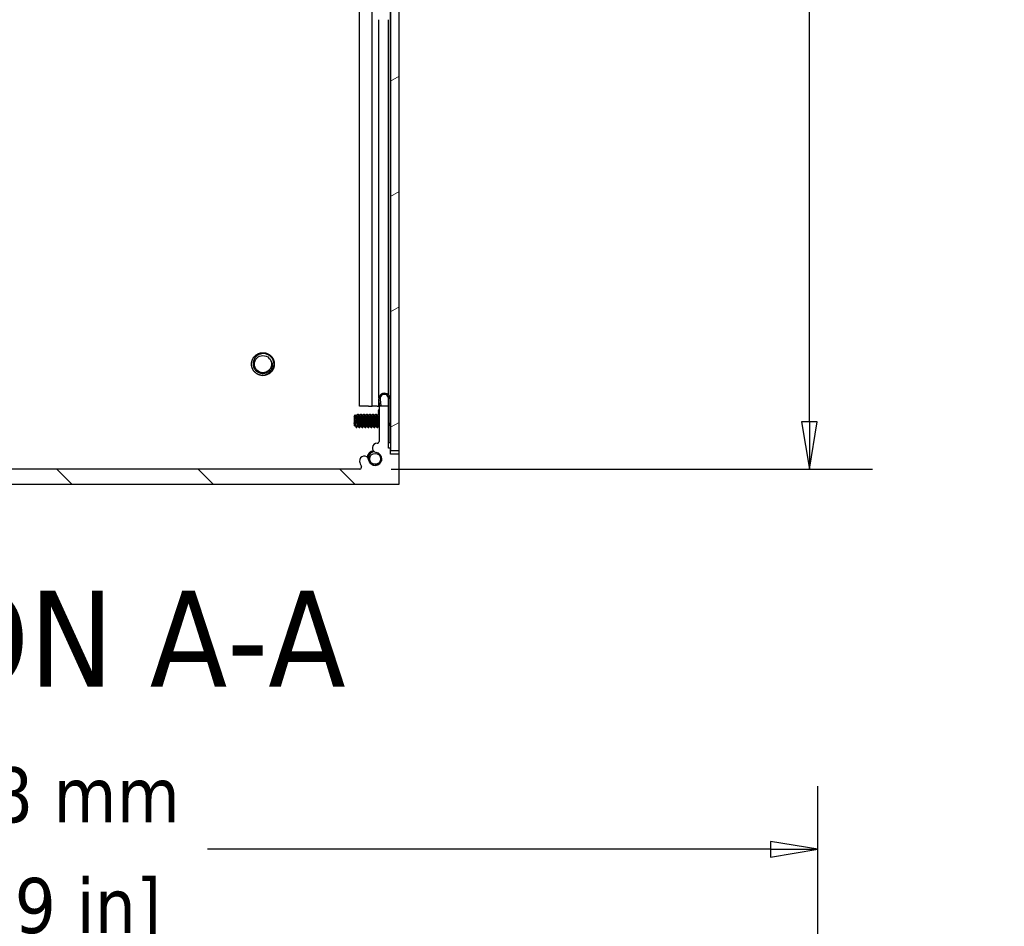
# Model space of a CAD drawing. Header units: millimetres. Extents: x 64 to 1798, y 64 to 1380.
# Tile 4 of 73: x 995 to 1203, y 367 to 559. Entities that reach past the tile are written whole.
import ezdxf

# ---------------------------------------------------------------- set-up
doc = ezdxf.new("R2010")
doc.units = ezdxf.units.MM
doc.header["$LTSCALE"] = 6.666667
for name, color, linetype, lineweight in [('Dimension (ANSI)', 7, 'Continuous', 25), ('Hatch (ANSI)', 7, 'Continuous', 18), ('Symbol (ANSI)', 7, 'Continuous', 25), ('Visible (ANSI)', 7, 'Continuous', 25)]:
    doc.layers.add(name, color=color, linetype=linetype, lineweight=lineweight)
doc.styles.add('Note Text (ANSI)', font='tahoma.ttf')
doc.styles.add('Note Text (ANSI) - 3DA', font='tahoma.ttf')
doc.dimstyles.new('Default - mm (ANSI)', dxfattribs={"dimscale": 6.666667, "dimtxt": 1.75, "dimasz": 1.5, "dimexe": 2, "dimexo": 1, "dimgap": 0.8, "dimtad": 0, "dimtih": 1, "dimtoh": 1, "dimrnd": 1e-08, "dimzin": 0, "dimdsep": 46, "dimtxsty": 'Note Text (ANSI)', "dimblk": 'Filled-2', "dimcen": 0.09, "dimdle": 10, "dimclrd": 256, "dimclre": 256, "dimclrt": 256, "dimadec": 1, "dimazin": 0, "dimtfac": 1.741714, "dimtofl": 0, "dimtmove": 0, "dimatfit": 3, "dimldrblk": 'Filled-1', "dimfxl": 1, "dimtolj": 1, "dimtzin": 0, "dimlwd": -1, "dimlwe": -1, "dimarcsym": 0})

# ---------------------------------------------------------------- blocks, each defined once
blk = doc.blocks.new('Filled-2')
at = {"color": 0}
for p, q in [((0, 0), (-1, 0.167)), ((-1, 0.167), (-1, -0.167)), ((-1, 0), (0, 0)), ((-1, -0.167), (0, 0))]:
    blk.add_line(p, q, dxfattribs=at)
at = {"color": 0, "flags": 128}
blk.add_lwpolyline([(-1, -0.167), (0, 0), (-1, 0.167), (-1, -0.167)], dxfattribs=at)
at = {"color": 0}
blk.add_solid([(-1, -0.167), (0, 0), (-1, 0.167), (-1, -0.167)], dxfattribs=at)
blk = doc.blocks.new('*D11')
at = {"layer": 'Defpoints', "color": 0, "transparency": 16777216}
for p in [(1066.75, 1016.6), (1161.9, 1016.6), (1066.75, 464.17)]:
    blk.add_point(p, dxfattribs=at)
at = {"layer": 'Dimension (ANSI)', "transparency": 16777216}
for p, q in [((1073.42, 1016.6), (1175.23, 1016.6)), ((1161.9, 1006.6), (1161.9, 764.76)), ((1161.9, 474.17), (1161.9, 716.01)), ((1073.42, 464.17), (1175.23, 464.17))]:
    blk.add_line(p, q, dxfattribs=at)
at = {"layer": 'Dimension (ANSI)', "transparency": 16777216, "xscale": 10, "yscale": 10, "zscale": 10}
for p, rotation in [((1161.9, 1016.6), 90), ((1161.9, 464.17), 270)]:
    blk.add_blockref('Filled-2', p, dxfattribs=dict(at, rotation=rotation))
at = {"layer": 'Dimension (ANSI)', "transparency": 16777216, "char_height": 11.6667, "attachment_point": 5, "style": 'Note Text (ANSI)'}
for s, insert in [('\\A1; 552.43 mm', (1161.9, 751.79)), ('\\A1;[21.749 in]', (1161.9, 727.42))]:
    blk.add_mtext(s, dxfattribs=dict(at, insert=insert))
blk = doc.blocks.new('Filled-1')
at = {"color": 0}
for p, q in [((0, 0), (-1, 0.333)), ((-1, 0.333), (-1, -0.333)), ((-1, 0), (0, 0)), ((-1, -0.333), (0, 0))]:
    blk.add_line(p, q, dxfattribs=at)
at = {"color": 0, "flags": 128}
blk.add_lwpolyline([(-1, -0.333), (0, 0), (-1, 0.333), (-1, -0.333)], dxfattribs=at)
at = {"color": 0}
blk.add_solid([(-1, -0.333), (0, 0), (-1, 0.333), (-1, -0.333)], dxfattribs=at)
blk = doc.blocks.new('*D16')
at = {"layer": 'Defpoints', "color": 0, "transparency": 16777216}
for p in [(1163.68, 383.65), (825.05, 341.2), (1163.68, 341.21)]:
    blk.add_point(p, dxfattribs=at)
at = {"layer": 'Dimension (ANSI)', "transparency": 16777216}
for p, q in [((825.05, 347.87), (825.05, 396.98)), ((1163.68, 347.88), (1163.68, 396.98)), ((858.91, 383.65), (862.8, 389.48)), ((862.8, 389.48), (866.69, 377.82)), ((835.05, 383.65), (858.91, 383.65)), ((866.69, 377.82), (870.58, 383.65)), ((870.58, 383.65), (939.19, 383.65)), ((1153.68, 383.65), (1034.5, 383.65))]:
    blk.add_line(p, q, dxfattribs=at)
at = {"layer": 'Dimension (ANSI)', "transparency": 16777216, "xscale": 10, "yscale": 10, "zscale": 10, "rotation": 180}
blk.add_blockref('Filled-2', (825.05, 383.65), dxfattribs=at)
at = {"layer": 'Dimension (ANSI)', "transparency": 16777216, "xscale": 10, "yscale": 10, "zscale": 10}
blk.add_blockref('Filled-2', (1163.68, 383.65), dxfattribs=at)
at = {"layer": 'Dimension (ANSI)', "transparency": 16777216, "char_height": 11.6667, "attachment_point": 5, "style": 'Note Text (ANSI)'}
for s, insert in [('\\A1; 558.78 mm', (986.85, 395.08)), ('\\A1;[21.999 in]', (986.85, 370.68))]:
    blk.add_mtext(s, dxfattribs=dict(at, insert=insert))

msp = doc.modelspace()

# ---------------------------------------------------------------- hatches: boundary and pattern name
at = {"layer": 'Hatch (ANSI)'}
h = msp.add_hatch(dxfattribs=at)
h.set_pattern_fill('ANSI31', color=256, scale=169.333333, angle=-15, style=0)
h.set_pattern_definition([(30, (0, 0), (-10.58333, 18.33087), [])])
h.paths.add_polyline_path([(1073.257, 468.0803), (1075.0604, 468.0803), (1075.0604, 1012.6817), (1073.257, 1012.6817)])
h = msp.add_hatch(dxfattribs=at)
h.set_pattern_fill('ANSI31', color=256, scale=169.333333, angle=90, style=0)
h.set_pattern_definition([(135, (0, 0), (-14.9671, -14.9671), [])])
edge = h.paths.add_edge_path()
edge.add_line((898.0224, 467.341), (898.0224, 460.991))
edge.add_line((898.0224, 460.991), (1075.0604, 460.991))
edge.add_line((1075.0604, 460.991), (1075.0604, 467.341))
edge.add_line((1075.0604, 467.341), (1073.2314, 467.341))
edge.add_line((1073.2314, 467.341), (1073.2314, 468.611))
edge.add_line((1073.2314, 468.611), (1072.8504, 468.611))
edge.add_line((1072.8504, 468.611), (1072.8504, 477.501))
edge.add_line((1072.8504, 477.501), (1070.8184, 477.501))
edge.add_line((1070.8184, 477.501), (1070.8184, 470.0023))
edge.add_ellipse((1070.4374, 470.0023), major_axis=(0.381, 0), ratio=1, start_angle=267.543268, end_angle=360, ccw=False)
edge.add_ellipse((1070.3797, 468.6573), major_axis=(0.0414, 0.9643), ratio=1, start_angle=0, end_angle=173.339678)
edge.add_ellipse((1070.0054, 466.325), major_axis=(0.2214, 1.3794), ratio=1, start_angle=108.234109, end_angle=360, ccw=False)
edge.add_ellipse((1067.6731, 465.9507), major_axis=(0.953, 0.1529), ratio=1, start_angle=0, end_angle=180)
edge.add_ellipse((1070.0054, 466.325), major_axis=(-3.2854, -0.5272), ratio=1, start_angle=0, end_angle=19.532567)
edge.add_ellipse((1066.7511, 464.547), major_axis=(0.3344, 0.1827), ratio=1, start_angle=241.350379, end_angle=360, ccw=False)
edge.add_line((1066.7511, 464.166), (906.3318, 464.166))
edge.add_ellipse((906.3318, 464.547), major_axis=(0, -0.381), ratio=1, start_angle=241.350379, end_angle=360, ccw=False)
edge.add_ellipse((903.0774, 466.325), major_axis=(2.92, -1.5953), ratio=1, start_angle=0, end_angle=19.532567)
edge.add_ellipse((905.4098, 465.9507), major_axis=(0.953, -0.1529), ratio=1, start_angle=0, end_angle=180)
edge.add_ellipse((903.0774, 466.325), major_axis=(1.3794, -0.2214), ratio=1, start_angle=108.234109, end_angle=360, ccw=False)
edge.add_ellipse((902.7031, 468.6573), major_axis=(0.1529, -0.953), ratio=1, start_angle=0, end_angle=173.339678)
edge.add_ellipse((902.6454, 470.0023), major_axis=(0.0163, -0.3806), ratio=1, start_angle=267.543268, end_angle=360, ccw=False)
edge.add_line((902.2644, 470.0023), (902.2644, 477.501))
edge.add_line((902.2644, 477.501), (900.2324, 477.501))
edge.add_line((900.2324, 477.501), (900.2324, 468.611))
edge.add_line((900.2324, 468.611), (899.8514, 468.611))
edge.add_line((899.8514, 468.611), (899.8514, 467.341))
edge.add_line((899.8514, 467.341), (898.0224, 467.341))

# ---------------------------------------------------------------- linework, layer by layer
at = {"layer": 'Visible (ANSI)'}
for p, q in [((1073.257, 1012.6817), (1073.257, 468.0803)), ((1075.0604, 468.0803), (1075.0604, 1012.6817)), ((1066.6949, 477.491), (1066.6949, 561.1586)), ((1069.4015, 477.491), (1069.4015, 561.388)), ((1073.2184, 477.491), (1073.2184, 561.2988)), ((1070.8054, 479.1731), (1070.8054, 559.331)), ((1072.8374, 479.7979), (1072.8374, 559.331)), ((1068.6131, 477.491), (1066.6949, 477.491)), ((1068.6131, 477.491), (1069.4015, 477.491)), ((1070.4081, 477.491), (1069.4015, 477.491)), ((1070.4081, 477.491), (1070.8054, 477.491)), ((1070.8054, 477.491), (1070.8054, 478.9589)), ((1070.8054, 477.491), (1070.8184, 477.491)), ((1070.962, 477.501), (1070.807, 478.9431)), ((1072.8504, 477.501), (1070.8184, 477.501)), ((1070.8184, 477.501), (1070.8184, 470.0023)), ((1071.0556, 478.9698), (1071.2135, 477.501)), ((1072.8374, 477.501), (1072.8374, 479.2184)), ((1072.8504, 477.501), (1072.8504, 479.066)), ((1072.8504, 468.611), (1072.8504, 477.501)), ((1073.1004, 479.066), (1073.1004, 469.716)), ((1073.1004, 477.491), (1073.2184, 477.491)), ((1073.2184, 477.491), (1073.257, 477.491)), ((1065.5354, 475.3256), (1065.8585, 475.6487)), ((1065.5354, 475.3256), (1065.5354, 473.4333)), ((1066.0216, 475.3723), (1066.0911, 475.3723)), ((1066.3292, 475.8019), (1066.4086, 475.8019)), ((1066.6566, 475.3723), (1066.7261, 475.3723)), ((1066.9642, 475.8019), (1067.0436, 475.8019)), ((1067.2916, 475.3723), (1067.3611, 475.3723)), ((1067.5992, 475.8019), (1067.6786, 475.8019)), ((1067.9266, 475.3723), (1067.9961, 475.3723)), ((1068.2342, 475.8019), (1068.3136, 475.8019)), ((1068.5616, 475.3723), (1068.6311, 475.3723)), ((1068.8692, 475.8019), (1068.9486, 475.8019)), ((1069.1966, 475.3723), (1069.2661, 475.3723)), ((1069.5042, 475.8019), (1069.5836, 475.8019)), ((1069.8316, 475.3723), (1069.9011, 475.3723)), ((1070.1392, 475.8019), (1070.2186, 475.8019)), ((1070.4666, 475.3723), (1070.5361, 475.3723)), ((1070.6671, 476.5013), (1070.7038, 476.1603)), ((1070.7559, 475.6754), (1070.7038, 476.1603)), ((1073.1004, 475.5437), (1073.257, 475.7003)), ((1065.5354, 473.4333), (1065.6542, 473.3146)), ((1065.5821, 474.7026), (1065.5821, 473.9348)), ((1065.6942, 473.3867), (1065.7637, 473.3867)), ((1066.0117, 472.9571), (1066.0117, 473.3829)), ((1066.3292, 473.3867), (1066.3987, 473.3867)), ((1066.9642, 473.3867), (1067.0337, 473.3867)), ((1067.5992, 473.3867), (1067.6687, 473.3867)), ((1068.2342, 473.3867), (1068.3037, 473.3867)), ((1068.8692, 473.3867), (1068.9387, 473.3867)), ((1069.5042, 473.3867), (1069.5737, 473.3867)), ((1070.1392, 473.3867), (1070.2087, 473.3867)), ((1070.7742, 473.3867), (1070.8184, 473.3867)), ((1073.1768, 473.1389), (1073.257, 473.0587)), ((1066.0117, 472.9571), (1066.0911, 472.9571)), ((1066.6467, 472.9571), (1066.7261, 472.9571)), ((1067.2817, 472.9571), (1067.3611, 472.9571)), ((1067.9167, 472.9571), (1067.9961, 472.9571)), ((1068.5517, 472.9571), (1068.6311, 472.9571)), ((1069.1867, 472.9571), (1069.2661, 472.9571)), ((1069.8217, 472.9571), (1069.9011, 472.9571)), ((1070.4567, 472.9571), (1070.5361, 472.9571)), ((1070.807, 469.9179), (1070.8094, 469.9196)), ((1070.8085, 469.9159), (1070.807, 469.9179)), ((1073.1004, 469.716), (1072.8504, 469.716)), ((1073.2314, 468.611), (1072.8504, 468.611)), ((1073.2314, 467.341), (1073.2314, 468.611)), ((1075.0604, 467.341), (1073.2314, 467.341)), ((1073.257, 468.0803), (1075.0604, 468.0803)), ((1075.0474, 468.0803), (1075.0474, 467.341)), ((1075.0604, 460.991), (1075.0604, 467.341)), ((1066.7511, 464.166), (906.3318, 464.166)), ((898.0224, 460.991), (1075.0604, 460.991))]:
    msp.add_line(p, q, dxfattribs=at)
for centre, radius in [((1046.2534, 486.391), 1.8177), ((1070.0054, 466.325), 1.1573)]:
    msp.add_circle(centre, radius, dxfattribs=at)
for centre, radius, start, end in [((1046.2534, 486.391), 1.876, 333.644372, 18.644372), ((1046.2534, 486.391), 2.413, 270, 315), ((1071.9504, 479.066), 1.15, 0, 186.134146), ((1071.9504, 479.066), 0.9, 0, 186.134146), ((1071.26, 476.4088), 0.6, 137.382808, 171.134146), ((1070.3797, 468.6573), 0.9652, 87.543268, 260.882946), ((1070.4374, 470.0023), 0.381, 267.543268, 0), ((1067.6731, 465.9507), 0.9652, 9.117054, 189.117054), ((1070.0054, 466.325), 1.75, 102.031061, 167.968939), ((1070.0054, 466.325), 1.397, 189.117054, 80.882946), ((1070.0054, 466.325), 3.3274, 189.117054, 208.649621), ((1066.7511, 464.547), 0.381, 270, 28.649621), ((1070.0054, 466.325), 1.2156, 333.644372, 18.644372)]:
    msp.add_arc(centre, radius, start, end, dxfattribs=at)
for points, weights, knots in [([(1043.8404, 486.391), (1043.8404, 487.3905), (1044.5472, 488.0972), (1045.2539, 488.804), (1046.2534, 488.804), (1047.2529, 488.804), (1047.9597, 488.0972), (1048.6664, 487.3905), (1048.6664, 486.391)], [1, 0.923879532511, 1, 0.923879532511, 1, 0.923879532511, 1, 0.923879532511, 1], [0.0769230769, 0.0769230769, 0.0769230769, 0.0865384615, 0.0865384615, 0.0961538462, 0.0961538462, 0.1057692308, 0.1057692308, 0.1153846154, 0.1153846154, 0.1153846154]), ([(1046.2534, 483.978), (1045.2539, 483.978), (1044.5472, 484.6847), (1043.8404, 485.3915), (1043.8404, 486.391)], [1, 0.923879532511, 1, 0.923879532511, 1], [0.0576923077, 0.0576923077, 0.0576923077, 0.0673076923, 0.0673076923, 0.0769230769, 0.0769230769, 0.0769230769]), ([(1066.0313, 475.355), (1066.049, 475.3237), (1066.0646, 475.2393), (1066.1175, 474.9527), (1066.1704, 474.3795), (1066.2234, 473.8063), (1066.2763, 473.5197), (1066.3008, 473.3867), (1066.3292, 473.3867)], [0.941196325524, 0.956426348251, 1, 0.866025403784, 1, 0.866025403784, 1, 0.933012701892, 0.933012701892], [0.0799454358, 0.0799454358, 0.0799454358, 0.0833333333, 0.0833333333, 0.09375, 0.09375, 0.1041666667, 0.1041666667, 0.109375, 0.109375, 0.109375]), ([(1066.0911, 475.3723), (1066.1194, 475.3723), (1066.144, 475.2393), (1066.1969, 474.9527), (1066.2498, 474.3795), (1066.3027, 473.8063), (1066.3557, 473.5197), (1066.3712, 473.4353), (1066.3889, 473.4039)], [0.933012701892, 0.933012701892, 1, 0.866025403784, 1, 0.866025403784, 1, 0.956426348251, 0.941196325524], [0.078125, 0.078125, 0.078125, 0.0833333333, 0.0833333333, 0.09375, 0.09375, 0.1041666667, 0.1041666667, 0.1075545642, 0.1075545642, 0.1075545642]), ([(1066.3152, 475.7895), (1066.3509, 475.8533), (1066.3821, 475.6113), (1066.435, 475.2007), (1066.4879, 474.3795)], [0.937106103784, 0.916453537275, 1, 0.866025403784, 1], [0.0768375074, 0.0768375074, 0.0768375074, 0.0833333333, 0.0833333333, 0.09375, 0.09375, 0.09375]), ([(1066.4086, 475.8019), (1066.4369, 475.8019), (1066.4615, 475.6113), (1066.5144, 475.2007), (1066.5673, 474.3795)], [0.933012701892, 0.933012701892, 1, 0.866025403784, 1], [0.140625, 0.140625, 0.140625, 0.1458333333, 0.1458333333, 0.15625, 0.15625, 0.15625]), ([(1066.6663, 475.355), (1066.684, 475.3237), (1066.6996, 475.2393), (1066.7525, 474.9527), (1066.8054, 474.3795), (1066.8584, 473.8063), (1066.9113, 473.5197), (1066.9358, 473.3867), (1066.9642, 473.3867)], [0.941196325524, 0.956426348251, 1, 0.866025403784, 1, 0.866025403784, 1, 0.933012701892, 0.933012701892], [0.1424454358, 0.1424454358, 0.1424454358, 0.1458333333, 0.1458333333, 0.15625, 0.15625, 0.1666666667, 0.1666666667, 0.171875, 0.171875, 0.171875]), ([(1066.7261, 475.3723), (1066.7544, 475.3723), (1066.779, 475.2393), (1066.8319, 474.9527), (1066.8848, 474.3795), (1066.9377, 473.8063), (1066.9907, 473.5197), (1067.0062, 473.4353), (1067.0239, 473.4039)], [0.933012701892, 0.933012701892, 1, 0.866025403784, 1, 0.866025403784, 1, 0.956426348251, 0.941196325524], [0.140625, 0.140625, 0.140625, 0.1458333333, 0.1458333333, 0.15625, 0.15625, 0.1666666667, 0.1666666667, 0.1700545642, 0.1700545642, 0.1700545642]), ([(1066.9502, 475.7895), (1066.9859, 475.8533), (1067.0171, 475.6113), (1067.07, 475.2007), (1067.1229, 474.3795)], [0.937106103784, 0.916453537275, 1, 0.866025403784, 1], [0.1393375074, 0.1393375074, 0.1393375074, 0.1458333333, 0.1458333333, 0.15625, 0.15625, 0.15625]), ([(1067.0436, 475.8019), (1067.0719, 475.8019), (1067.0965, 475.6113), (1067.1494, 475.2007), (1067.2023, 474.3795)], [0.933012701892, 0.933012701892, 1, 0.866025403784, 1], [0.203125, 0.203125, 0.203125, 0.2083333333, 0.2083333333, 0.21875, 0.21875, 0.21875]), ([(1067.3013, 475.355), (1067.319, 475.3237), (1067.3346, 475.2393), (1067.3875, 474.9527), (1067.4404, 474.3795), (1067.4934, 473.8063), (1067.5463, 473.5197), (1067.5708, 473.3867), (1067.5992, 473.3867)], [0.941196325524, 0.956426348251, 1, 0.866025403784, 1, 0.866025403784, 1, 0.933012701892, 0.933012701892], [0.2049454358, 0.2049454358, 0.2049454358, 0.2083333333, 0.2083333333, 0.21875, 0.21875, 0.2291666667, 0.2291666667, 0.234375, 0.234375, 0.234375]), ([(1067.3611, 475.3723), (1067.3894, 475.3723), (1067.414, 475.2393), (1067.4669, 474.9527), (1067.5198, 474.3795), (1067.5727, 473.8063), (1067.6257, 473.5197), (1067.6412, 473.4353), (1067.6589, 473.4039)], [0.933012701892, 0.933012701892, 1, 0.866025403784, 1, 0.866025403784, 1, 0.956426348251, 0.941196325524], [0.203125, 0.203125, 0.203125, 0.2083333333, 0.2083333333, 0.21875, 0.21875, 0.2291666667, 0.2291666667, 0.2325545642, 0.2325545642, 0.2325545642]), ([(1067.5852, 475.7895), (1067.6209, 475.8533), (1067.6521, 475.6113), (1067.705, 475.2007), (1067.7579, 474.3795)], [0.937106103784, 0.916453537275, 1, 0.866025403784, 1], [0.2018375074, 0.2018375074, 0.2018375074, 0.2083333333, 0.2083333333, 0.21875, 0.21875, 0.21875]), ([(1067.6786, 475.8019), (1067.7069, 475.8019), (1067.7315, 475.6113), (1067.7844, 475.2007), (1067.8373, 474.3795)], [0.933012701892, 0.933012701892, 1, 0.866025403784, 1], [0.265625, 0.265625, 0.265625, 0.2708333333, 0.2708333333, 0.28125, 0.28125, 0.28125]), ([(1067.9363, 475.355), (1067.954, 475.3237), (1067.9696, 475.2393), (1068.0225, 474.9527), (1068.0754, 474.3795), (1068.1284, 473.8063), (1068.1813, 473.5197), (1068.2058, 473.3867), (1068.2342, 473.3867)], [0.941196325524, 0.956426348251, 1, 0.866025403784, 1, 0.866025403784, 1, 0.933012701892, 0.933012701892], [0.2674454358, 0.2674454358, 0.2674454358, 0.2708333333, 0.2708333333, 0.28125, 0.28125, 0.2916666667, 0.2916666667, 0.296875, 0.296875, 0.296875]), ([(1067.9961, 475.3723), (1068.0244, 475.3723), (1068.049, 475.2393), (1068.1019, 474.9527), (1068.1548, 474.3795), (1068.2077, 473.8063), (1068.2607, 473.5197), (1068.2762, 473.4353), (1068.2939, 473.4039)], [0.933012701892, 0.933012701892, 1, 0.866025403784, 1, 0.866025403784, 1, 0.956426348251, 0.941196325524], [0.265625, 0.265625, 0.265625, 0.2708333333, 0.2708333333, 0.28125, 0.28125, 0.2916666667, 0.2916666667, 0.2950545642, 0.2950545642, 0.2950545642]), ([(1068.2202, 475.7895), (1068.2559, 475.8533), (1068.2871, 475.6113), (1068.34, 475.2007), (1068.3929, 474.3795)], [0.937106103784, 0.916453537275, 1, 0.866025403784, 1], [0.2643375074, 0.2643375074, 0.2643375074, 0.2708333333, 0.2708333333, 0.28125, 0.28125, 0.28125]), ([(1068.3136, 475.8019), (1068.3419, 475.8019), (1068.3665, 475.6113), (1068.4194, 475.2007), (1068.4723, 474.3795)], [0.933012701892, 0.933012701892, 1, 0.866025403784, 1], [0.328125, 0.328125, 0.328125, 0.3333333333, 0.3333333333, 0.34375, 0.34375, 0.34375]), ([(1068.5713, 475.355), (1068.589, 475.3237), (1068.6046, 475.2393), (1068.6575, 474.9527), (1068.7104, 474.3795), (1068.7634, 473.8063), (1068.8163, 473.5197), (1068.8408, 473.3867), (1068.8692, 473.3867)], [0.941196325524, 0.956426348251, 1, 0.866025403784, 1, 0.866025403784, 1, 0.933012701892, 0.933012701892], [0.3299454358, 0.3299454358, 0.3299454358, 0.3333333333, 0.3333333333, 0.34375, 0.34375, 0.3541666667, 0.3541666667, 0.359375, 0.359375, 0.359375]), ([(1068.6311, 475.3723), (1068.6594, 475.3723), (1068.684, 475.2393), (1068.7369, 474.9527), (1068.7898, 474.3795), (1068.8427, 473.8063), (1068.8957, 473.5197), (1068.9112, 473.4353), (1068.9289, 473.4039)], [0.933012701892, 0.933012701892, 1, 0.866025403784, 1, 0.866025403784, 1, 0.956426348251, 0.941196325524], [0.328125, 0.328125, 0.328125, 0.3333333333, 0.3333333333, 0.34375, 0.34375, 0.3541666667, 0.3541666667, 0.3575545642, 0.3575545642, 0.3575545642]), ([(1068.8552, 475.7895), (1068.8909, 475.8533), (1068.9221, 475.6113), (1068.975, 475.2007), (1069.0279, 474.3795)], [0.937106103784, 0.916453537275, 1, 0.866025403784, 1], [0.3268375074, 0.3268375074, 0.3268375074, 0.3333333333, 0.3333333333, 0.34375, 0.34375, 0.34375]), ([(1068.9486, 475.8019), (1068.9769, 475.8019), (1069.0015, 475.6113), (1069.0544, 475.2007), (1069.1073, 474.3795)], [0.933012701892, 0.933012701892, 1, 0.866025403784, 1], [0.390625, 0.390625, 0.390625, 0.3958333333, 0.3958333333, 0.40625, 0.40625, 0.40625]), ([(1069.2063, 475.355), (1069.224, 475.3237), (1069.2396, 475.2393), (1069.2925, 474.9527), (1069.3454, 474.3795), (1069.3984, 473.8063), (1069.4513, 473.5197), (1069.4758, 473.3867), (1069.5042, 473.3867)], [0.941196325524, 0.956426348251, 1, 0.866025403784, 1, 0.866025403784, 1, 0.933012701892, 0.933012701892], [0.3924454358, 0.3924454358, 0.3924454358, 0.3958333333, 0.3958333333, 0.40625, 0.40625, 0.4166666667, 0.4166666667, 0.421875, 0.421875, 0.421875]), ([(1069.2661, 475.3723), (1069.2944, 475.3723), (1069.319, 475.2393), (1069.3719, 474.9527), (1069.4248, 474.3795), (1069.4777, 473.8063), (1069.5307, 473.5197), (1069.5462, 473.4353), (1069.5639, 473.4039)], [0.933012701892, 0.933012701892, 1, 0.866025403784, 1, 0.866025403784, 1, 0.956426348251, 0.941196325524], [0.390625, 0.390625, 0.390625, 0.3958333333, 0.3958333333, 0.40625, 0.40625, 0.4166666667, 0.4166666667, 0.4200545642, 0.4200545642, 0.4200545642]), ([(1069.4902, 475.7895), (1069.5259, 475.8533), (1069.5571, 475.6113), (1069.61, 475.2007), (1069.6629, 474.3795)], [0.937106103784, 0.916453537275, 1, 0.866025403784, 1], [0.3893375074, 0.3893375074, 0.3893375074, 0.3958333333, 0.3958333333, 0.40625, 0.40625, 0.40625]), ([(1069.5836, 475.8019), (1069.6119, 475.8019), (1069.6365, 475.6113), (1069.6894, 475.2007), (1069.7423, 474.3795)], [0.933012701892, 0.933012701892, 1, 0.866025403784, 1], [0.453125, 0.453125, 0.453125, 0.4583333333, 0.4583333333, 0.46875, 0.46875, 0.46875]), ([(1069.8413, 475.355), (1069.859, 475.3237), (1069.8746, 475.2393), (1069.9275, 474.9527), (1069.9804, 474.3795), (1070.0334, 473.8063), (1070.0863, 473.5197), (1070.1108, 473.3867), (1070.1392, 473.3867)], [0.941196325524, 0.956426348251, 1, 0.866025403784, 1, 0.866025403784, 1, 0.933012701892, 0.933012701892], [0.4549454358, 0.4549454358, 0.4549454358, 0.4583333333, 0.4583333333, 0.46875, 0.46875, 0.4791666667, 0.4791666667, 0.484375, 0.484375, 0.484375]), ([(1069.9011, 475.3723), (1069.9294, 475.3723), (1069.954, 475.2393), (1070.0069, 474.9527), (1070.0598, 474.3795), (1070.1127, 473.8063), (1070.1657, 473.5197), (1070.1812, 473.4353), (1070.1989, 473.4039)], [0.933012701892, 0.933012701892, 1, 0.866025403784, 1, 0.866025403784, 1, 0.956426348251, 0.941196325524], [0.453125, 0.453125, 0.453125, 0.4583333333, 0.4583333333, 0.46875, 0.46875, 0.4791666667, 0.4791666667, 0.4825545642, 0.4825545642, 0.4825545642]), ([(1070.1252, 475.7895), (1070.1609, 475.8533), (1070.1921, 475.6113), (1070.245, 475.2007), (1070.2979, 474.3795)], [0.937106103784, 0.916453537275, 1, 0.866025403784, 1], [0.4518375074, 0.4518375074, 0.4518375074, 0.4583333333, 0.4583333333, 0.46875, 0.46875, 0.46875]), ([(1070.2186, 475.8019), (1070.2469, 475.8019), (1070.2715, 475.6113), (1070.3244, 475.2007), (1070.3773, 474.3795)], [0.933012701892, 0.933012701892, 1, 0.866025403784, 1], [0.515625, 0.515625, 0.515625, 0.5208333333, 0.5208333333, 0.53125, 0.53125, 0.53125]), ([(1070.4763, 475.355), (1070.494, 475.3237), (1070.5096, 475.2393), (1070.5625, 474.9527), (1070.6154, 474.3795), (1070.6684, 473.8063), (1070.7213, 473.5197), (1070.7458, 473.3867), (1070.7742, 473.3867)], [0.941196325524, 0.956426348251, 1, 0.866025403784, 1, 0.866025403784, 1, 0.933012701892, 0.933012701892], [0.5174454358, 0.5174454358, 0.5174454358, 0.5208333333, 0.5208333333, 0.53125, 0.53125, 0.5416666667, 0.5416666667, 0.546875, 0.546875, 0.546875]), ([(1070.5361, 475.3723), (1070.5644, 475.3723), (1070.589, 475.2393), (1070.6419, 474.9527), (1070.6948, 474.3795), (1070.7477, 473.8063), (1070.8007, 473.5197), (1070.8092, 473.4736), (1070.8184, 473.443)], [0.933012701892, 0.933012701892, 1, 0.866025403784, 1, 0.866025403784, 1, 0.975708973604, 0.96022639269], [0.515625, 0.515625, 0.515625, 0.5208333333, 0.5208333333, 0.53125, 0.53125, 0.5416666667, 0.5416666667, 0.5435553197, 0.5435553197, 0.5435553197]), ([(1065.5821, 474.7026), (1065.5995, 474.5456), (1065.6148, 474.3795), (1065.6677, 473.8063), (1065.7207, 473.5197), (1065.7362, 473.4353), (1065.7539, 473.4039)], [0.941670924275, 0.957095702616, 1, 0.866025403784, 1, 0.956426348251, 0.941196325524], [0.0279141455, 0.0279141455, 0.0279141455, 0.03125, 0.03125, 0.0416666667, 0.0416666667, 0.0450545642, 0.0450545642, 0.0450545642]), ([(1065.5821, 473.9348), (1065.6138, 473.6686), (1065.6413, 473.5197), (1065.6658, 473.3867), (1065.6942, 473.3867)], [0.933829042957, 0.925617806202, 1, 0.933012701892, 0.933012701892], [0.0358833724, 0.0358833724, 0.0358833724, 0.0416666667, 0.0416666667, 0.046875, 0.046875, 0.046875]), ([(1066.0117, 473.3829), (1066.0257, 473.2446), (1066.0382, 473.1477), (1066.0693, 472.9057), (1066.105, 472.9695)], [0.948065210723, 0.96476686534, 1, 0.916453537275, 0.937106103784], [0.10142725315, 0.10142725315, 0.10142725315, 0.10416666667, 0.10416666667, 0.11066249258, 0.11066249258, 0.11066249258]), ([(1066.4879, 474.3795), (1066.5409, 473.5583), (1066.5938, 473.1477), (1066.6183, 472.9571), (1066.6467, 472.9571)], [1, 0.866025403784, 1, 0.933012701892, 0.933012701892], [0.09375, 0.09375, 0.09375, 0.1041666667, 0.1041666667, 0.109375, 0.109375, 0.109375]), ([(1066.5673, 474.3795), (1066.6202, 473.5583), (1066.6732, 473.1477), (1066.7043, 472.9057), (1066.74, 472.9695)], [1, 0.866025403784, 1, 0.916453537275, 0.937106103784], [0.15625, 0.15625, 0.15625, 0.1666666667, 0.1666666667, 0.1731624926, 0.1731624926, 0.1731624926]), ([(1067.1229, 474.3795), (1067.1759, 473.5583), (1067.2288, 473.1477), (1067.2533, 472.9571), (1067.2817, 472.9571)], [1, 0.866025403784, 1, 0.933012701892, 0.933012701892], [0.15625, 0.15625, 0.15625, 0.1666666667, 0.1666666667, 0.171875, 0.171875, 0.171875]), ([(1067.2023, 474.3795), (1067.2552, 473.5583), (1067.3082, 473.1477), (1067.3393, 472.9057), (1067.375, 472.9695)], [1, 0.866025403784, 1, 0.916453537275, 0.937106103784], [0.21875, 0.21875, 0.21875, 0.2291666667, 0.2291666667, 0.2356624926, 0.2356624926, 0.2356624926]), ([(1067.7579, 474.3795), (1067.8109, 473.5583), (1067.8638, 473.1477), (1067.8883, 472.9571), (1067.9167, 472.9571)], [1, 0.866025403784, 1, 0.933012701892, 0.933012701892], [0.21875, 0.21875, 0.21875, 0.2291666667, 0.2291666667, 0.234375, 0.234375, 0.234375]), ([(1067.8373, 474.3795), (1067.8902, 473.5583), (1067.9432, 473.1477), (1067.9743, 472.9057), (1068.01, 472.9695)], [1, 0.866025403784, 1, 0.916453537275, 0.937106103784], [0.28125, 0.28125, 0.28125, 0.2916666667, 0.2916666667, 0.2981624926, 0.2981624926, 0.2981624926]), ([(1068.3929, 474.3795), (1068.4459, 473.5583), (1068.4988, 473.1477), (1068.5233, 472.9571), (1068.5517, 472.9571)], [1, 0.866025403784, 1, 0.933012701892, 0.933012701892], [0.28125, 0.28125, 0.28125, 0.2916666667, 0.2916666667, 0.296875, 0.296875, 0.296875]), ([(1068.4723, 474.3795), (1068.5252, 473.5583), (1068.5782, 473.1477), (1068.6093, 472.9057), (1068.645, 472.9695)], [1, 0.866025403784, 1, 0.916453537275, 0.937106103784], [0.34375, 0.34375, 0.34375, 0.3541666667, 0.3541666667, 0.3606624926, 0.3606624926, 0.3606624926]), ([(1069.0279, 474.3795), (1069.0809, 473.5583), (1069.1338, 473.1477), (1069.1583, 472.9571), (1069.1867, 472.9571)], [1, 0.866025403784, 1, 0.933012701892, 0.933012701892], [0.34375, 0.34375, 0.34375, 0.3541666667, 0.3541666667, 0.359375, 0.359375, 0.359375]), ([(1069.1073, 474.3795), (1069.1602, 473.5583), (1069.2132, 473.1477), (1069.2443, 472.9057), (1069.28, 472.9695)], [1, 0.866025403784, 1, 0.916453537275, 0.937106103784], [0.40625, 0.40625, 0.40625, 0.4166666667, 0.4166666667, 0.4231624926, 0.4231624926, 0.4231624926]), ([(1069.6629, 474.3795), (1069.7159, 473.5583), (1069.7688, 473.1477), (1069.7933, 472.9571), (1069.8217, 472.9571)], [1, 0.866025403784, 1, 0.933012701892, 0.933012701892], [0.40625, 0.40625, 0.40625, 0.4166666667, 0.4166666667, 0.421875, 0.421875, 0.421875]), ([(1069.7423, 474.3795), (1069.7952, 473.5583), (1069.8482, 473.1477), (1069.8793, 472.9057), (1069.915, 472.9695)], [1, 0.866025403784, 1, 0.916453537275, 0.937106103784], [0.46875, 0.46875, 0.46875, 0.4791666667, 0.4791666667, 0.4856624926, 0.4856624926, 0.4856624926]), ([(1070.2979, 474.3795), (1070.3509, 473.5583), (1070.4038, 473.1477), (1070.4283, 472.9571), (1070.4567, 472.9571)], [1, 0.866025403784, 1, 0.933012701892, 0.933012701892], [0.46875, 0.46875, 0.46875, 0.4791666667, 0.4791666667, 0.484375, 0.484375, 0.484375]), ([(1070.3773, 474.3795), (1070.4302, 473.5583), (1070.4832, 473.1477), (1070.5143, 472.9057), (1070.55, 472.9695)], [1, 0.866025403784, 1, 0.916453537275, 0.937106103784], [0.53125, 0.53125, 0.53125, 0.5416666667, 0.5416666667, 0.5481624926, 0.5481624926, 0.5481624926])]:
    msp.add_rational_spline(points, weights, degree=2, knots=knots, dxfattribs=at)
for points, knots in [([(1048.6026, 486.391), (1048.5935, 486.6691), (1048.5381, 486.8877), (1048.4183, 487.2482), (1048.3232, 487.4407), (1048.0516, 487.8401), (1047.8426, 488.0643), (1047.4433, 488.3257), (1047.3142, 488.3933), (1046.9173, 488.5547), (1046.6372, 488.6109), (1046.2089, 488.6152), (1046.0645, 488.6026), (1045.6495, 488.5239), (1045.3897, 488.4211), (1044.9333, 488.1312), (1044.7158, 487.9365), (1044.4093, 487.4966), (1044.3099, 487.2898), (1044.1669, 486.8061), (1044.1531, 486.5693), (1044.1596, 486.391)], [-0.531357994, -0.531357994, -0.531357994, -0.531357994, -0.484958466, -0.484958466, -0.425250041, -0.425250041, -0.35006367, -0.35006367, -0.317111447, -0.317111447, -0.252960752, -0.252960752, -0.220048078, -0.220048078, -0.157377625, -0.157377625, -0.097677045, -0.097677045, -0.053553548, -0.053553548, -0.000001, -0.000001, -0.000001, -0.000001]), ([(1044.1596, 486.391), (1044.168, 486.1621), (1044.2113, 485.9807), (1044.3076, 485.6762), (1044.3828, 485.5147), (1044.6087, 485.1577), (1044.7868, 484.9576), (1045.2304, 484.6415), (1045.4722, 484.5328), (1045.9653, 484.4195), (1046.2305, 484.404), (1046.7455, 484.4926), (1046.9755, 484.5789), (1047.4023, 484.8389), (1047.5468, 484.986), (1047.7545, 485.2224), (1047.8575, 485.3839), (1047.9345, 485.5582)], [-0.322770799, -0.322770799, -0.322770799, -0.322770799, -0.295497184, -0.295497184, -0.261429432, -0.261429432, -0.214350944, -0.214350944, -0.170520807, -0.170520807, -0.129902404, -0.129902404, -0.094487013, -0.094487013, -0.057193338, -0.057193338, 0, 0, 0, 0]), ([(1048.2212, 486.391), (1048.2404, 486.2503), (1048.2573, 486.0252), (1048.1693, 485.5334), (1048.0964, 485.3251), (1047.9232, 485.0049), (1047.8429, 484.888), (1047.56, 484.5522), (1047.3292, 484.3661), (1046.9466, 484.164), (1046.818, 484.1104), (1046.4976, 484.01), (1046.3423, 483.9879), (1046.2534, 483.978)], [-0.17518901, -0.17518901, -0.17518901, -0.17518901, -0.136514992, -0.136514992, -0.106262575, -0.106262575, -0.086345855, -0.086345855, -0.046039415, -0.046039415, -0.026984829, -0.026984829, 0, 0, 0, 0]), ([(1047.9597, 484.6847), (1048.0885, 484.8221), (1048.1803, 484.9513), (1048.3299, 485.1939), (1048.3973, 485.3311), (1048.5989, 485.8663), (1048.6088, 486.2035), (1048.6026, 486.391)], [-0.0945624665, -0.0945624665, -0.0945624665, -0.0945624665, -0.0767771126, -0.0767771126, -0.0563008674, -0.0563008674, -0.000001, -0.000001, -0.000001, -0.000001]), ([(1065.9606, 474.3795), (1065.9538, 474.5378), (1065.9477, 474.662), (1065.9369, 474.8714), (1065.9309, 474.9783), (1065.9164, 475.2141), (1065.9079, 475.3328), (1065.896, 475.473), (1065.8923, 475.5141), (1065.8804, 475.6135), (1065.8718, 475.6486), (1065.8614, 475.6507), (1065.8599, 475.6501), (1065.8585, 475.6487)], [-0.327507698, -0.327507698, -0.327507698, -0.327507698, -0.298679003, -0.298679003, -0.265137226, -0.265137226, -0.218249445, -0.218249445, -0.194983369, -0.194983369, -0.148477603, -0.148477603, -0.140894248, -0.140894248, -0.140894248, -0.140894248]), ([(1065.6659, 473.3189), (1065.6602, 473.3088), (1065.6544, 473.3105), (1065.6395, 473.3448), (1065.6306, 473.393), (1065.6145, 473.5366), (1065.6078, 473.6143), (1065.5957, 473.7563), (1065.5889, 473.8423), (1065.5821, 473.9348)], [-0.0993809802, -0.0993809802, -0.0993809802, -0.0993809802, -0.0821352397, -0.0821352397, -0.0557038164, -0.0557038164, -0.030124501, -0.030124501, 0, 0, 0, 0]), ([(1065.6555, 474.3795), (1065.6656, 474.3273), (1065.6848, 474.2284), (1065.7289, 474.0081), (1065.7474, 473.9171), (1065.7942, 473.6901), (1065.8218, 473.5599), (1065.882, 473.2907), (1065.907, 473.1901), (1065.9565, 473.0404), (1065.9844, 472.9844), (1066.0117, 472.9571)], [-0.169469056, -0.169469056, -0.169469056, -0.169469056, -0.142100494, -0.142100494, -0.122546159, -0.122546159, -0.091769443, -0.091769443, -0.050399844, -0.050399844, 0, 0, 0, 0]), ([(1066.0117, 473.3829), (1066.0032, 473.519), (1065.9945, 473.6758), (1065.9857, 473.8465), (1065.9813, 473.9318), (1065.977, 474.0191), (1065.9728, 474.1083), (1065.9686, 474.1975), (1065.9645, 474.2894), (1065.9606, 474.3795)], [0, 0, 0, 0, 0.00054045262, 0.00054045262, 0.00054045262, 0.00081067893, 0.00081067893, 0.00081067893, 0.00108090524, 0.00108090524, 0.00108090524, 0.00108090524]), ([(1073.1768, 473.1389), (1073.1689, 473.1468), (1073.161, 473.18), (1073.1469, 473.2855), (1073.1397, 473.3634), (1073.1215, 473.6013), (1073.1125, 473.7326), (1073.1024, 473.8929), (1073.1014, 473.9088), (1073.1004, 473.9248)], [-0.529903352, -0.529903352, -0.529903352, -0.529903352, -0.438646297, -0.438646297, -0.360774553, -0.360774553, -0.293383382, -0.293383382, -0.286024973, -0.286024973, -0.286024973, -0.286024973]), ([(1069.3086, 467.6784), (1069.2976, 467.6725), (1069.2867, 467.6666), (1069.2699, 467.6572), (1069.264, 467.6539), (1069.2545, 467.6485), (1069.2508, 467.6464), (1069.2437, 467.6423), (1069.2404, 467.6404), (1069.2327, 467.6359), (1069.2284, 467.6334), (1069.2171, 467.6267), (1069.2102, 467.6226), (1069.1664, 467.596), (1069.1301, 467.5726), (1068.984, 467.4724), (1068.8805, 467.3871), (1068.5979, 467.1095), (1068.4438, 466.8945), (1068.3296, 466.6582)], [-0.144234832, -0.144234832, -0.144234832, -0.144234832, -0.140526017, -0.140526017, -0.138502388, -0.138502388, -0.13723881, -0.13723881, -0.136078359, -0.136078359, -0.134593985, -0.134593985, -0.132172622, -0.132172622, -0.119320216, -0.119320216, -0.07941382, -0.07941382, -0.000500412, -0.000500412, -0.000500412, -0.000500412]), ([(1069.3086, 467.6784), (1069.2944, 467.6701), (1069.2804, 467.6616), (1069.1091, 467.5536), (1068.9576, 467.4182), (1068.742, 467.111), (1068.6714, 466.9632), (1068.5716, 466.6152), (1068.5655, 466.4466), (1068.572, 466.325)], [-0.108909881, -0.108909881, -0.108909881, -0.108909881, -0.105458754, -0.105458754, -0.066443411, -0.066443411, -0.036596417, -0.036596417, -0.000001, -0.000001, -0.000001, -0.000001]), ([(1069.8263, 467.8666), (1069.817, 467.865), (1069.8078, 467.8634), (1069.7418, 467.851), (1069.6858, 467.8371), (1069.6309, 467.8202)], [-0.1477558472, -0.1477558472, -0.1477558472, -0.1477558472, -0.1457862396, -0.1457862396, -0.1336775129, -0.1336775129, -0.1336775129, -0.1336775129]), ([(1068.7456, 465.7214), (1068.7598, 465.6956), (1068.7749, 465.6703), (1068.8801, 465.506), (1069.0002, 465.3729), (1069.2957, 465.1622), (1069.4589, 465.0891), (1069.7918, 465.0136), (1069.9693, 465.0044), (1070.3073, 465.0637), (1070.4576, 465.1205), (1070.731, 465.2875), (1070.8288, 465.383), (1070.9777, 465.5559), (1071.0456, 465.6663), (1071.0947, 465.7853)], [-0.214308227, -0.214308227, -0.214308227, -0.214308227, -0.207450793, -0.207450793, -0.168908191, -0.168908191, -0.132153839, -0.132153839, -0.098081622, -0.098081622, -0.068588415, -0.068588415, -0.038712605, -0.038712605, 0, 0, 0, 0])]:
    msp.add_open_spline(points, degree=3, knots=knots, dxfattribs=at)
for points, weights in [([(1048.6664, 486.391), (1048.6664, 485.3915), (1047.9597, 484.6847)], [1, 0.923879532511, 1]), ([(1070.8103, 475.7166), (1070.8144, 475.6964), (1070.8184, 475.6716)], [0.96184996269, 0.968949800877, 0.977797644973])]:
    msp.add_rational_spline(points, weights, degree=2, dxfattribs=at)
for points in [[(1048.031, 486.9907), (1048.1289, 486.8021), (1048.1924, 486.602), (1048.2212, 486.391)], [(1065.8684, 475.6449), (1065.9226, 475.5482), (1065.9769, 475.4516), (1066.0313, 475.355)], [(1066.0812, 475.3723), (1066.1595, 475.5112), (1066.2374, 475.6503), (1066.3152, 475.7895)], [(1066.4225, 475.7895), (1066.5036, 475.6445), (1066.5848, 475.4997), (1066.6663, 475.355)], [(1066.7162, 475.3723), (1066.7945, 475.5112), (1066.8724, 475.6503), (1066.9502, 475.7895)], [(1067.0575, 475.7895), (1067.1386, 475.6445), (1067.2198, 475.4997), (1067.3013, 475.355)], [(1067.3512, 475.3723), (1067.4295, 475.5112), (1067.5074, 475.6503), (1067.5852, 475.7895)], [(1067.6925, 475.7895), (1067.7736, 475.6445), (1067.8548, 475.4997), (1067.9363, 475.355)], [(1067.9862, 475.3723), (1068.0645, 475.5112), (1068.1424, 475.6503), (1068.2202, 475.7895)], [(1068.3275, 475.7895), (1068.4086, 475.6445), (1068.4898, 475.4997), (1068.5713, 475.355)], [(1068.6212, 475.3723), (1068.6995, 475.5112), (1068.7774, 475.6503), (1068.8552, 475.7895)], [(1068.9625, 475.7895), (1069.0436, 475.6445), (1069.1248, 475.4997), (1069.2063, 475.355)], [(1069.2562, 475.3723), (1069.3345, 475.5112), (1069.4124, 475.6503), (1069.4902, 475.7895)], [(1069.5975, 475.7895), (1069.6786, 475.6445), (1069.7598, 475.4997), (1069.8413, 475.355)], [(1069.8912, 475.3723), (1069.9695, 475.5112), (1070.0474, 475.6503), (1070.1252, 475.7895)], [(1070.2325, 475.7895), (1070.3136, 475.6445), (1070.3948, 475.4997), (1070.4763, 475.355)], [(1070.5262, 475.3723), (1070.5998, 475.5029), (1070.6731, 475.6337), (1070.7463, 475.7646)], [(1073.2418, 475.6851), (1073.2469, 475.6941), (1073.252, 475.7032), (1073.257, 475.7123)], [(1065.5821, 474.7026), (1065.6088, 474.6038), (1065.6334, 474.494), (1065.6555, 474.3795)], [(1065.7041, 473.3867), (1065.6914, 473.3641), (1065.6787, 473.3415), (1065.6659, 473.3189)], [(1065.9797, 473.0018), (1065.9046, 473.136), (1065.8294, 473.2701), (1065.7539, 473.4039)], [(1066.3391, 473.3867), (1066.2608, 473.2478), (1066.1829, 473.1087), (1066.105, 472.9695)], [(1066.6327, 472.9695), (1066.5517, 473.1145), (1066.4705, 473.2593), (1066.3889, 473.4039)], [(1066.9741, 473.3867), (1066.8958, 473.2478), (1066.8179, 473.1087), (1066.74, 472.9695)], [(1067.2677, 472.9695), (1067.1867, 473.1145), (1067.1055, 473.2593), (1067.0239, 473.4039)], [(1067.6091, 473.3867), (1067.5308, 473.2478), (1067.4529, 473.1087), (1067.375, 472.9695)], [(1067.9027, 472.9695), (1067.8217, 473.1145), (1067.7405, 473.2593), (1067.6589, 473.4039)], [(1068.2441, 473.3867), (1068.1658, 473.2478), (1068.0879, 473.1087), (1068.01, 472.9695)], [(1068.5377, 472.9695), (1068.4567, 473.1145), (1068.3755, 473.2593), (1068.2939, 473.4039)], [(1068.8791, 473.3867), (1068.8008, 473.2478), (1068.7229, 473.1087), (1068.645, 472.9695)], [(1069.1727, 472.9695), (1069.0917, 473.1145), (1069.0105, 473.2593), (1068.9289, 473.4039)], [(1069.5141, 473.3867), (1069.4358, 473.2478), (1069.3579, 473.1087), (1069.28, 472.9695)], [(1069.8077, 472.9695), (1069.7267, 473.1145), (1069.6455, 473.2593), (1069.5639, 473.4039)], [(1070.1491, 473.3867), (1070.0708, 473.2478), (1069.9929, 473.1087), (1069.915, 472.9695)], [(1070.4427, 472.9695), (1070.3617, 473.1145), (1070.2805, 473.2593), (1070.1989, 473.4039)], [(1070.7841, 473.3867), (1070.7058, 473.2478), (1070.6279, 473.1087), (1070.55, 472.9695)], [(1073.182, 473.1338), (1073.1548, 473.0852), (1073.1276, 473.0367), (1073.1004, 472.9881)], [(1069.6309, 467.8202), (1069.5199, 467.7813), (1069.4117, 467.7336), (1069.3086, 467.6784)], [(1069.8134, 467.8758), (1069.7519, 467.8598), (1069.691, 467.8413), (1069.6309, 467.8202)], [(1068.572, 466.325), (1068.5725, 466.3158), (1068.5731, 466.3067), (1068.5737, 466.2977)], [(1071.1573, 466.7136), (1071.2322, 466.594), (1071.2843, 466.4639), (1071.3128, 466.325)], [(1071.3128, 466.325), (1071.3308, 466.2377), (1071.3546, 466.0835), (1071.3324, 465.888)]]:
    msp.add_open_spline(points, degree=3, dxfattribs=at)

# ---------------------------------------------------------------- texts
at = {"layer": 'Symbol (ANSI)', "insert": (909.0837, 417.7005), "char_height": 20.32, "attachment_point": 7, "style": 'Note Text (ANSI) - 3DA'}
msp.add_mtext('SECTION A-A', dxfattribs=at)

# ---------------------------------------------------------------- dimensions: what is measured, and where the dimension line sits
at = {"layer": 'Dimension (ANSI)'}
dim = msp.add_linear_dim(base=(1161.8974, 1016.596), p1=(1066.7511, 464.166), p2=(1066.7511, 1016.596), angle=90, text=' <> mm\\X[21.749 in]', dimstyle='Default - mm (ANSI)', override={"dimgap": 0.8, "dimdec": 2, "dimpost": '', "dimtol": 0, "dimlim": 0, "dimtp": 0, "dimtm": 0, "dimtdec": 2, "dimatfit": 1}, dxfattribs=at)
dim.commit()
dim.dimension.update_dxf_attribs({"geometry": '*D11', "text_midpoint": (1161.8974, 740.381), "dimtype": 160})
dim = msp.add_linear_dim(base=(1163.6793, 383.6489), p1=(825.0505, 341.202), p2=(1163.6793, 341.2116), text=' 558.78 mm\\X[21.999 in]', dimstyle='Default - mm (ANSI)', override={"dimgap": 0.8, "dimtih": 0, "dimtoh": 0, "dimdec": 2, "dimlfac": 1.650125, "dimpost": '', "dimtol": 0, "dimlim": 0, "dimtp": 0, "dimtm": 0, "dimtdec": 2, "dimatfit": 1}, dxfattribs=at)
dim.commit()
dim.dimension.update_dxf_attribs({"geometry": '*D16', "text_midpoint": (986.845, 383.6489), "dimtype": 160})

doc.saveas('drawing.dxf')
